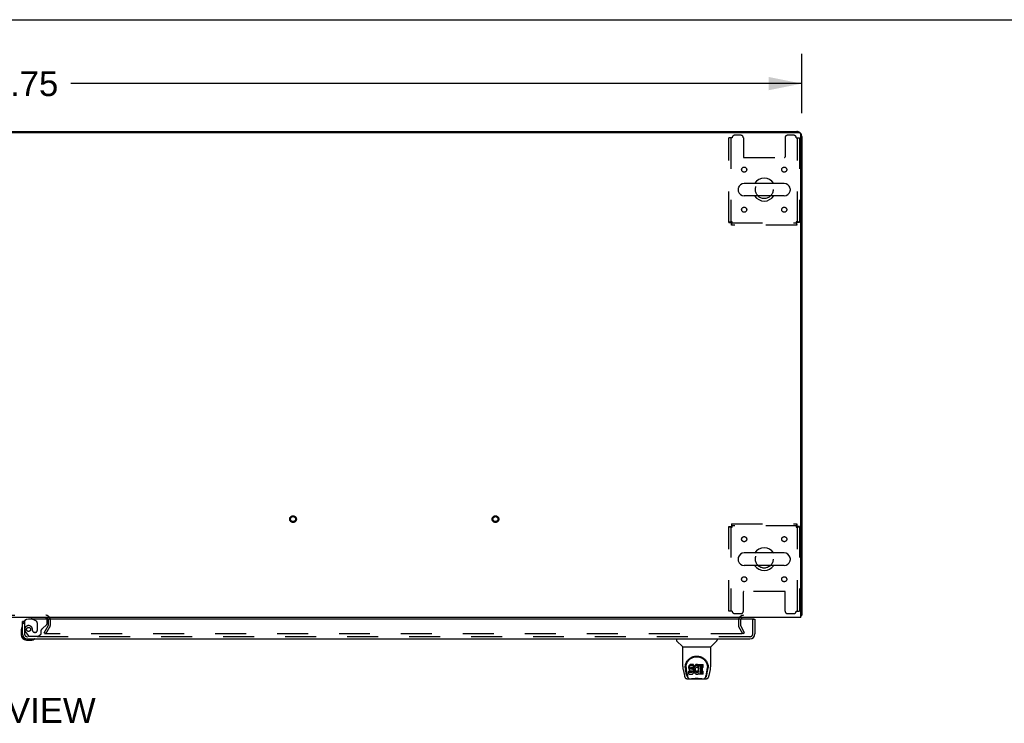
# Model space of a CAD drawing. Header units: inches. Extents: x 0 to 278, y 0 to 180.
# Tile 69 of 76: x 97 to 145, y 145 to 180. Entities that reach past the tile are written whole.
import ezdxf

# ---------------------------------------------------------------- set-up
doc = ezdxf.new("R2010")
doc.units = ezdxf.units.IN
doc.header["$LTSCALE"] = 15.310625
doc.header["$MEASUREMENT"] = 0
doc.linetypes.add('HIDDEN', pattern=[0.2, 0.1, -0.1])
doc.layers.get('0').update_dxf_attribs({"linetype": 'CONTINUOUS'})
for name, color, linetype in [('DEFAULT_2', 8, 'HIDDEN'), ('DIMENSIONS', 7, 'CONTINUOUS'), ('RIGHTHAND_DOOR_ASSEMBLY', 7, 'CONTINUOUS')]:
    doc.layers.add(name, color=color, linetype=linetype)
doc.styles.get("Standard").update_dxf_attribs({"font": 'arial.ttf'})
doc.dimstyles.new('DIMSTYLE_1', dxfattribs={"dimtxt": 1.228125, "dimasz": 1.6375, "dimexe": 0.09, "dimexo": 0.07, "dimgap": 0.0375, "dimtad": 0, "dimtih": 1, "dimtoh": 1, "dimzin": 4, "dimdsep": 46, "dimtxsty": 'Standard', "dimblk": '_FILLED', "dimblk1": '_FILLED', "dimblk2": '_FILLED', "dimcen": 0.09, "dimadec": 3, "dimazin": 1, "dimtfac": 1, "dimtdec": 3, "dimtofl": 0, "dimtmove": 0, "dimatfit": 3, "dimldrblk": '_FILLED', "dimfxl": 0, "dimtolj": 1, "dimtzin": 4, "dimarcsym": 0})

# ---------------------------------------------------------------- blocks, each defined once
blk = doc.blocks.new('_FILLED')
at = {"color": 0, "linetype": 'ByBlock'}
blk.add_solid([(0, 0), (-1, 0.2), (-1, -0.2)], dxfattribs=at)
blk = doc.blocks.new('*D1')
at = {"layer": 'DIMENSIONS', "color": 2, "linetype": 'Continuous'}
for p, q in [((57.697, 175.505), (57.697, 178.443)), ((135.447, 175.505), (135.447, 178.443)), ((57.697, 176.969), (93.812, 176.969)), ((135.447, 176.969), (99.332, 176.969))]:
    blk.add_line(p, q, dxfattribs=at)
at = {"layer": 'DIMENSIONS', "color": 2, "linetype": 'Continuous', "xscale": 1.6375, "yscale": 1.6375, "zscale": 1.6375, "rotation": 180}
blk.add_blockref('_FILLED', (57.697, 176.969), dxfattribs=at)
at = {"layer": 'DIMENSIONS', "color": 2, "linetype": 'Continuous', "xscale": 1.6375, "yscale": 1.6375, "zscale": 1.6375}
blk.add_blockref('_FILLED', (135.447, 176.969), dxfattribs=at)
at = {"layer": 'DIMENSIONS', "color": 2, "linetype": 'Continuous', "insert": (96.572, 177.583), "char_height": 1.2281, "width": 4.29159, "attachment_point": 2, "line_spacing_factor": 0.9}
blk.add_mtext('77.75', dxfattribs=at)

msp = doc.modelspace()

# ---------------------------------------------------------------- linework, layer by layer
at = {"color": 7, "linetype": 'Continuous'}
for p, q in [((0, 180.125), (278.375, 180.125)), ((65.197, 174.606), (127.947, 174.606)), ((127.947, 174.606), (127.947, 174.554)), ((132.305, 171.774), (132.305, 171.687)), ((134.58, 172.037), (132.605, 172.037)), ((134.88, 171.774), (134.88, 171.687)), ((134.58, 171.425), (132.605, 171.425)), ((134.58, 153.787), (132.605, 153.787)), ((132.305, 153.524), (132.305, 153.437)), ((134.88, 153.524), (134.88, 153.437)), ((134.58, 153.175), (132.605, 153.175)), ((135.395, 150.71), (135.447, 150.71))]:
    msp.add_line(p, q, dxfattribs=at)
at = {"color": 3, "linetype": 'Continuous'}
for p, q in [((57.809, 174.554), (135.335, 174.554)), ((127.947, 174.606), (135.2, 174.606)), ((135.395, 150.606), (135.395, 174.494)), ((135.447, 174.359), (135.447, 150.71)), ((135.395, 150.606), (57.749, 150.606))]:
    msp.add_line(p, q, dxfattribs=at)
for points in [[(135.395, 150.69), (135.395, 150.69), (135.399, 150.691), (135.403, 150.692), (135.407, 150.693), (135.411, 150.694)], [(135.411, 150.694), (135.419, 150.695), (135.423, 150.696), (135.426, 150.697), (135.429, 150.698), (135.432, 150.698), (135.435, 150.699), (135.438, 150.7), (135.44, 150.701), (135.442, 150.702), (135.443, 150.703), (135.445, 150.704), (135.446, 150.705), (135.446, 150.707), (135.447, 150.708), (135.447, 150.71)]]:
    msp.add_lwpolyline(points, dxfattribs=at)
for centre, radius, start, end in [((135.2, 174.359), 0.246, 50.5601, 90), ((135.335, 174.494), 0.06, 0, 90), ((135.2, 174.359), 0.246, 0, 39.4399), ((98.103, 150.491), 0.115, 18.0169, 64.8219), ((132.568, 150.463), 0.142, 90, 153.5334), ((135.2, 150.852), 0.246, 323.9175, 324.6632)]:
    msp.add_arc(centre, radius, start, end, dxfattribs=at)
at = {"color": 7, "linetype": 'Continuous'}
for centre, radius, start, end in [((133.593, 171.731), 0.562, 32.9567, 147.0433), ((132.449, 171.774), 0.144, 164.3697, 180), ((132.605, 171.731), 0.306, 90, 164.3697), ((134.58, 171.731), 0.306, 15.6303, 90), ((134.737, 171.774), 0.144, 0, 15.6303), ((132.449, 171.687), 0.144, 180, 195.6303), ((132.605, 171.731), 0.306, 195.6303, 270), ((133.593, 171.731), 0.562, 212.956, 327.044), ((134.58, 171.731), 0.306, 270, 344.3697), ((134.737, 171.687), 0.144, 344.3697, 360), ((132.605, 153.481), 0.306, 90, 164.3697), ((133.593, 153.481), 0.562, 32.9567, 147.0433), ((134.58, 153.481), 0.306, 15.6303, 90), ((132.449, 153.524), 0.144, 164.3697, 180), ((132.449, 153.437), 0.144, 180, 195.6303), ((132.605, 153.481), 0.306, 195.6303, 270), ((134.58, 153.481), 0.306, 270, 344.3697), ((134.737, 153.524), 0.144, 0, 15.6303), ((134.737, 153.437), 0.144, 344.3697, 360), ((133.593, 153.481), 0.562, 212.956, 327.044)]:
    msp.add_arc(centre, radius, start, end, dxfattribs=at)
at = {"layer": 'DEFAULT_2', "color": 8, "linetype": 'HIDDEN'}
for p, q in [((132.01, 174.293), (131.843, 174.293)), ((131.843, 170.115), (131.843, 174.293)), ((131.947, 174.293), (131.947, 170.115)), ((132.437, 174.418), (132.135, 174.418)), ((132.562, 174.293), (132.562, 173.348)), ((134.624, 174.293), (134.624, 173.348)), ((135.051, 174.418), (134.749, 174.418)), ((135.176, 174.293), (135.343, 174.293)), ((135.239, 170.115), (135.239, 174.293)), ((135.343, 174.293), (135.343, 170.115)), ((132.592, 173.318), (134.594, 173.318)), ((131.843, 170.115), (131.947, 170.115)), ((131.977, 170.085), (135.209, 170.085)), ((131.977, 169.981), (131.977, 170.085)), ((135.209, 169.981), (131.977, 169.981)), ((135.209, 169.981), (135.209, 170.085)), ((135.343, 170.115), (135.239, 170.115)), ((131.977, 155.231), (135.209, 155.231)), ((131.977, 155.231), (131.977, 155.127)), ((135.209, 155.231), (135.209, 155.127)), ((131.843, 155.097), (131.947, 155.097)), ((131.843, 150.918), (131.843, 155.097)), ((131.947, 155.097), (131.947, 150.918)), ((135.209, 155.127), (131.977, 155.127)), ((135.343, 155.097), (135.239, 155.097)), ((135.239, 150.918), (135.239, 155.097)), ((135.343, 155.097), (135.343, 150.918)), ((132.562, 150.918), (132.562, 151.863)), ((134.594, 151.893), (132.592, 151.893)), ((134.624, 150.918), (134.624, 151.863)), ((132.01, 150.918), (131.843, 150.918)), ((135.176, 150.918), (135.343, 150.918)), ((95.041, 150.71), (98.103, 150.71)), ((98.218, 150.491), (98.218, 150.201)), ((98.322, 150.491), (98.322, 150.201)), ((132.135, 150.793), (132.437, 150.793)), ((132.322, 150.463), (132.322, 150.201)), ((132.426, 150.463), (132.426, 150.201)), ((134.749, 150.793), (135.051, 150.793)), ((98.017, 149.845), (98.213, 150.185)), ((98.107, 149.793), (98.017, 149.845)), ((98.107, 149.793), (98.303, 150.133)), ((132.536, 149.793), (132.34, 150.133)), ((132.626, 149.845), (132.43, 150.185)), ((132.626, 149.845), (132.536, 149.793)), ((132.49, 149.793), (98.04, 149.793))]:
    msp.add_line(p, q, dxfattribs=at)
for points in [[(132.01, 170.148), (131.991, 170.145), (131.973, 170.143), (131.955, 170.141), (131.937, 170.138), (131.921, 170.136), (131.906, 170.133), (131.892, 170.131), (131.879, 170.129), (131.868, 170.126), (131.859, 170.124), (131.852, 170.122), (131.847, 170.119), (131.844, 170.117), (131.843, 170.115)], [(132.01, 170.148), (132.003, 170.145), (131.996, 170.143), (131.989, 170.141), (131.982, 170.138), (131.976, 170.136), (131.971, 170.133), (131.965, 170.131), (131.961, 170.129), (131.956, 170.126), (131.953, 170.124), (131.95, 170.122), (131.948, 170.119), (131.947, 170.117), (131.947, 170.115)], [(131.977, 169.981), (131.979, 169.982), (131.982, 169.985), (131.984, 169.99), (131.986, 169.997), (131.989, 170.006), (131.991, 170.017), (131.993, 170.03), (131.996, 170.043), (131.998, 170.059), (132, 170.075), (132.003, 170.092), (132.005, 170.11), (132.007, 170.129), (132.01, 170.148)], [(131.977, 170.085), (131.979, 170.085), (131.982, 170.086), (131.984, 170.088), (131.986, 170.091), (131.989, 170.094), (131.991, 170.098), (131.993, 170.103), (131.996, 170.108), (131.998, 170.114), (132, 170.12), (132.003, 170.127), (132.005, 170.134), (132.007, 170.141), (132.01, 170.148)], [(135.343, 170.115), (135.342, 170.117), (135.339, 170.119), (135.333, 170.122), (135.326, 170.124), (135.317, 170.126), (135.306, 170.129), (135.294, 170.131), (135.28, 170.133), (135.265, 170.136), (135.248, 170.138), (135.231, 170.141), (135.213, 170.143), (135.195, 170.145), (135.176, 170.148)], [(135.176, 170.148), (135.178, 170.141), (135.181, 170.134), (135.183, 170.127), (135.185, 170.12), (135.188, 170.114), (135.19, 170.108), (135.192, 170.103), (135.195, 170.098), (135.197, 170.094), (135.199, 170.091), (135.202, 170.088), (135.204, 170.086), (135.206, 170.085), (135.209, 170.085)], [(135.239, 170.115), (135.238, 170.117), (135.237, 170.119), (135.235, 170.122), (135.233, 170.124), (135.229, 170.126), (135.225, 170.129), (135.22, 170.131), (135.215, 170.133), (135.209, 170.136), (135.203, 170.138), (135.197, 170.141), (135.19, 170.143), (135.183, 170.145), (135.176, 170.148)], [(135.176, 170.148), (135.178, 170.129), (135.181, 170.11), (135.183, 170.092), (135.185, 170.075), (135.188, 170.059), (135.19, 170.043), (135.192, 170.03), (135.195, 170.017), (135.197, 170.006), (135.199, 169.997), (135.202, 169.99), (135.204, 169.985), (135.206, 169.982), (135.209, 169.981)], [(132.01, 155.064), (132.007, 155.082), (132.005, 155.101), (132.003, 155.119), (132, 155.136), (131.998, 155.152), (131.996, 155.168), (131.993, 155.182), (131.991, 155.194), (131.989, 155.205), (131.986, 155.214), (131.984, 155.221), (131.982, 155.226), (131.979, 155.23), (131.977, 155.231)], [(135.209, 155.231), (135.206, 155.23), (135.204, 155.226), (135.202, 155.221), (135.199, 155.214), (135.197, 155.205), (135.195, 155.194), (135.192, 155.182), (135.19, 155.168), (135.188, 155.152), (135.185, 155.136), (135.183, 155.119), (135.181, 155.101), (135.178, 155.082), (135.176, 155.064)], [(131.843, 155.097), (131.844, 155.094), (131.847, 155.092), (131.852, 155.09), (131.859, 155.087), (131.868, 155.085), (131.879, 155.082), (131.892, 155.08), (131.906, 155.078), (131.921, 155.075), (131.937, 155.073), (131.955, 155.071), (131.973, 155.068), (131.991, 155.066), (132.01, 155.064)], [(131.947, 155.097), (131.947, 155.094), (131.948, 155.092), (131.95, 155.09), (131.953, 155.087), (131.956, 155.085), (131.961, 155.082), (131.965, 155.08), (131.971, 155.078), (131.976, 155.075), (131.982, 155.073), (131.989, 155.071), (131.996, 155.068), (132.003, 155.066), (132.01, 155.064)], [(132.01, 155.064), (132.007, 155.071), (132.005, 155.078), (132.003, 155.084), (132, 155.091), (131.998, 155.097), (131.996, 155.103), (131.993, 155.108), (131.991, 155.113), (131.989, 155.117), (131.986, 155.12), (131.984, 155.123), (131.982, 155.125), (131.979, 155.126), (131.977, 155.127)], [(135.209, 155.127), (135.206, 155.126), (135.204, 155.125), (135.202, 155.123), (135.199, 155.12), (135.197, 155.117), (135.195, 155.113), (135.192, 155.108), (135.19, 155.103), (135.188, 155.097), (135.185, 155.091), (135.183, 155.084), (135.181, 155.078), (135.178, 155.071), (135.176, 155.064)], [(135.176, 155.064), (135.195, 155.066), (135.213, 155.068), (135.231, 155.071), (135.248, 155.073), (135.265, 155.075), (135.28, 155.078), (135.294, 155.08), (135.306, 155.082), (135.317, 155.085), (135.326, 155.087), (135.333, 155.09), (135.339, 155.092), (135.342, 155.094), (135.343, 155.097)], [(135.176, 155.064), (135.183, 155.066), (135.19, 155.068), (135.197, 155.071), (135.203, 155.073), (135.209, 155.075), (135.215, 155.078), (135.22, 155.08), (135.225, 155.082), (135.229, 155.085), (135.233, 155.087), (135.235, 155.09), (135.237, 155.092), (135.238, 155.094), (135.239, 155.097)], [(132.51, 149.81), (132.51, 149.809), (132.51, 149.807), (132.509, 149.805), (132.508, 149.803), (132.507, 149.801), (132.506, 149.8), (132.504, 149.798), (132.503, 149.797), (132.501, 149.796), (132.499, 149.795), (132.497, 149.794), (132.495, 149.794), (132.493, 149.793), (132.49, 149.793)], [(132.508, 149.818), (132.509, 149.816), (132.51, 149.814), (132.51, 149.813), (132.51, 149.811), (132.51, 149.81)]]:
    msp.add_lwpolyline(points, dxfattribs=at)
for centre, radius in [((132.603, 172.72), 0.125), ((134.582, 172.72), 0.125), ((133.593, 171.731), 0.438), ((132.603, 170.741), 0.125), ((134.582, 170.741), 0.125), ((110.315, 155.46), 0.164), ((110.315, 155.46), 0.124), ((120.315, 155.46), 0.164), ((120.315, 155.46), 0.124), ((132.603, 154.47), 0.125), ((134.582, 154.47), 0.125), ((133.593, 153.481), 0.438), ((132.603, 152.491), 0.125), ((134.582, 152.491), 0.125)]:
    msp.add_circle(centre, radius, dxfattribs=at)
for centre, radius, start, end in [((132.135, 174.293), 0.125, 90, 180), ((132.437, 174.293), 0.125, 0, 90), ((134.749, 174.293), 0.125, 90, 180), ((135.051, 174.293), 0.125, 0, 90), ((132.592, 173.348), 0.03, 180, 270), ((134.594, 173.348), 0.03, 270, 360), ((132.592, 151.863), 0.03, 90, 180), ((134.594, 151.863), 0.03, 0, 90), ((132.135, 150.918), 0.125, 180, 270), ((132.437, 150.918), 0.125, 270, 360), ((134.749, 150.918), 0.125, 180, 270), ((135.051, 150.918), 0.125, 270, 360), ((98.103, 150.491), 0.219, 0, 90), ((98.103, 150.491), 0.115, 64.8219, 90), ((98.103, 150.491), 0.115, 0, 18.0169), ((132.568, 150.463), 0.246, 90, 180), ((132.568, 150.463), 0.142, 153.5334, 180), ((98.185, 150.201), 0.033, 330, 360), ((98.185, 150.201), 0.137, 330, 360), ((132.459, 150.201), 0.137, 180, 210), ((132.459, 150.201), 0.033, 180, 210)]:
    msp.add_arc(centre, radius, start, end, dxfattribs=at)
at = {"layer": 'RIGHTHAND_DOOR_ASSEMBLY', "color": 7, "linetype": 'Continuous'}
for p, q in [((97.022, 150.402), (96.947, 150.402)), ((97.389, 150.606), (97.389, 150.567)), ((97.389, 150.567), (97.458, 150.527)), ((133.072, 150.527), (133.134, 150.527)), ((96.887, 150.007), (96.887, 149.751)), ((96.947, 149.794), (96.947, 149.751)), ((97.15, 149.548), (97.193, 149.548)), ((97.15, 149.488), (97.406, 149.488)), ((129.255, 149.548), (129.255, 149.485)), ((129.565, 149.16), (129.267, 149.457)), ((130.954, 149.16), (131.252, 149.457)), ((131.263, 149.548), (131.263, 149.485)), ((129.57, 149.154), (130.948, 149.154)), ((129.57, 148.182), (129.57, 149.154)), ((130.948, 148.183), (130.948, 149.154)), ((129.585, 148.039), (129.651, 147.734)), ((129.688, 148.127), (129.688, 148.127)), ((129.696, 148.214), (129.694, 148.15)), ((129.758, 147.762), (129.705, 148.032)), ((129.732, 148.14), (129.732, 148.117)), ((129.742, 148.019), (129.799, 147.726)), ((129.875, 148.186), (129.873, 148.162)), ((129.873, 148.095), (129.873, 148.162)), ((129.875, 148.119), (129.873, 148.095)), ((129.873, 148.095), (129.874, 148.071)), ((129.874, 148.071), (129.878, 148.048)), ((129.88, 148.209), (129.875, 148.186)), ((129.875, 148.119), (129.875, 148.186)), ((129.88, 148.142), (129.875, 148.119)), ((129.876, 147.809), (129.876, 147.951)), ((129.878, 148.048), (129.886, 148.025)), ((129.889, 148.231), (129.88, 148.209)), ((129.88, 148.142), (129.88, 148.209)), ((129.889, 148.165), (129.88, 148.142)), ((129.939, 147.956), (129.88, 147.955)), ((129.88, 147.889), (129.88, 147.955)), ((129.939, 147.889), (129.88, 147.889)), ((129.886, 148.025), (129.899, 148.005)), ((129.903, 148.251), (129.889, 148.231)), ((129.889, 148.165), (129.889, 148.231)), ((129.903, 148.184), (129.889, 148.165)), ((129.899, 148.005), (129.915, 147.988)), ((129.912, 148.259), (129.903, 148.251)), ((129.903, 148.184), (129.903, 148.251)), ((129.912, 148.192), (129.903, 148.184)), ((129.921, 148.266), (129.912, 148.259)), ((129.912, 148.192), (129.912, 148.259)), ((129.921, 148.199), (129.912, 148.192)), ((129.915, 147.988), (129.935, 147.975)), ((129.943, 148.275), (129.921, 148.266)), ((129.921, 148.199), (129.921, 148.266)), ((129.943, 148.209), (129.921, 148.199)), ((129.935, 147.975), (129.946, 147.971)), ((130, 147.956), (129.939, 147.956)), ((129.939, 147.889), (129.939, 147.956)), ((130, 147.889), (129.939, 147.889)), ((129.966, 148.283), (129.943, 148.275)), ((129.943, 148.209), (129.943, 148.275)), ((129.966, 148.216), (129.943, 148.209)), ((129.944, 148.083), (129.945, 148.098)), ((129.945, 148.076), (129.944, 148.083)), ((129.945, 148.098), (129.947, 148.113)), ((129.945, 148.076), (129.945, 148.098)), ((129.947, 148.069), (129.945, 148.076)), ((129.946, 147.971), (129.958, 147.969)), ((129.947, 148.113), (129.95, 148.12)), ((129.947, 148.069), (129.947, 148.113)), ((129.952, 148.063), (129.947, 148.069)), ((129.95, 148.12), (129.956, 148.125)), ((129.952, 148.063), (129.952, 148.121)), ((129.958, 148.058), (129.952, 148.063)), ((129.956, 148.125), (129.97, 148.129)), ((129.958, 148.125), (129.957, 148.125)), ((129.972, 148.121), (129.958, 148.125)), ((129.958, 148.058), (129.958, 148.125)), ((129.972, 148.054), (129.958, 148.058)), ((129.958, 147.969), (130.006, 147.968)), ((130.106, 148.283), (129.966, 148.283)), ((129.966, 148.216), (129.966, 148.283)), ((130.106, 148.216), (129.966, 148.216)), ((129.97, 148.129), (129.985, 148.131)), ((129.996, 148.122), (129.972, 148.121)), ((129.972, 148.054), (129.972, 148.121)), ((129.996, 148.055), (129.972, 148.054)), ((129.985, 148.131), (130.098, 148.131)), ((130.02, 148.121), (129.996, 148.122)), ((129.996, 148.055), (129.996, 148.122)), ((130.02, 148.054), (129.996, 148.055)), ((130.015, 147.957), (130, 147.956)), ((130, 147.889), (130, 147.956)), ((130.015, 147.891), (130, 147.889)), ((130.006, 147.968), (130.013, 147.967)), ((130.013, 147.967), (130.02, 147.965)), ((130.022, 147.961), (130.015, 147.957)), ((130.015, 147.891), (130.015, 147.957)), ((130.022, 147.894), (130.015, 147.891)), ((130.044, 148.115), (130.02, 148.121)), ((130.02, 148.054), (130.02, 148.121)), ((130.044, 148.049), (130.02, 148.054)), ((130.02, 147.965), (130.026, 147.96)), ((130.024, 147.962), (130.022, 147.961)), ((130.022, 147.894), (130.022, 147.961)), ((130.027, 147.899), (130.022, 147.894)), ((130.026, 147.96), (130.031, 147.954)), ((130.027, 147.899), (130.027, 147.959)), ((130.037, 147.911), (130.027, 147.899)), ((130.031, 147.954), (130.038, 147.941)), ((130.037, 147.911), (130.037, 147.943)), ((130.039, 147.918), (130.037, 147.911)), ((130.038, 147.941), (130.04, 147.926)), ((130.039, 147.918), (130.039, 147.93)), ((130.04, 147.926), (130.039, 147.918)), ((130.055, 148.111), (130.044, 148.115)), ((130.044, 148.049), (130.044, 148.115)), ((130.055, 148.044), (130.044, 148.049)), ((130.065, 148.104), (130.055, 148.111)), ((130.055, 148.044), (130.055, 148.111)), ((130.065, 148.037), (130.055, 148.044)), ((130.082, 148.087), (130.065, 148.104)), ((130.065, 148.037), (130.065, 148.104)), ((130.082, 148.02), (130.065, 148.037)), ((130.095, 148.067), (130.082, 148.087)), ((130.082, 148.02), (130.082, 148.087)), ((130.095, 148), (130.082, 148.02)), ((130.104, 148.045), (130.095, 148.067)), ((130.095, 148), (130.095, 148.067)), ((130.104, 147.978), (130.095, 148)), ((130.097, 147.861), (130.105, 147.884)), ((130.098, 148.131), (130.104, 148.131)), ((130.104, 148.131), (130.105, 148.136)), ((130.105, 148.041), (130.104, 148.045)), ((130.104, 147.978), (130.104, 148.045)), ((130.111, 147.955), (130.104, 147.978)), ((130.105, 148.136), (130.107, 148.149)), ((130.11, 148.119), (130.105, 148.074)), ((130.105, 148.007), (130.105, 148.074)), ((130.11, 148.052), (130.105, 148.007)), ((130.105, 148.007), (130.106, 147.985)), ((130.105, 147.884), (130.111, 147.907)), ((130.107, 148.24), (130.106, 148.283)), ((130.106, 148.216), (130.106, 148.283)), ((130.107, 148.173), (130.106, 148.216)), ((130.106, 147.985), (130.109, 147.963)), ((130.107, 148.173), (130.107, 148.24)), ((130.107, 148.149), (130.107, 148.173)), ((130.109, 147.963), (130.114, 147.941)), ((130.114, 148.141), (130.11, 148.119)), ((130.11, 148.052), (130.11, 148.119)), ((130.114, 148.074), (130.11, 148.052)), ((130.113, 147.931), (130.111, 147.955)), ((130.111, 147.907), (130.113, 147.931)), ((130.113, 147.931), (130.113, 147.946)), ((130.12, 148.162), (130.114, 148.141)), ((130.114, 148.074), (130.114, 148.141)), ((130.12, 148.095), (130.114, 148.074)), ((130.114, 147.941), (130.121, 147.92)), ((130.129, 148.183), (130.12, 148.162)), ((130.12, 148.095), (130.12, 148.162)), ((130.129, 148.116), (130.12, 148.095)), ((130.121, 147.92), (130.142, 147.881)), ((130.14, 148.202), (130.129, 148.183)), ((130.129, 148.116), (130.129, 148.183)), ((130.14, 148.135), (130.129, 148.116)), ((130.152, 148.22), (130.14, 148.202)), ((130.14, 148.135), (130.14, 148.202)), ((130.152, 148.153), (130.14, 148.135)), ((130.142, 147.881), (130.155, 147.862)), ((130.167, 148.237), (130.152, 148.22)), ((130.152, 148.153), (130.152, 148.22)), ((130.167, 148.17), (130.152, 148.153)), ((130.183, 148.252), (130.167, 148.237)), ((130.167, 148.17), (130.167, 148.237)), ((130.183, 148.185), (130.167, 148.17)), ((130.179, 148.05), (130.175, 148.023)), ((130.175, 148.023), (130.175, 147.996)), ((130.175, 147.996), (130.176, 147.983)), ((130.176, 147.983), (130.176, 148.023)), ((130.176, 147.983), (130.179, 147.97)), ((130.178, 148.043), (130.179, 148.037)), ((130.183, 148.063), (130.179, 148.05)), ((130.179, 148.037), (130.189, 148.012)), ((130.179, 147.97), (130.179, 148.037)), ((130.179, 147.97), (130.189, 147.945)), ((130.202, 148.265), (130.183, 148.252)), ((130.183, 148.185), (130.183, 148.252)), ((130.202, 148.198), (130.183, 148.185)), ((130.188, 148.074), (130.183, 148.063)), ((130.202, 148.098), (130.188, 148.074)), ((130.189, 148.012), (130.203, 147.989)), ((130.189, 147.945), (130.189, 148.012)), ((130.189, 147.945), (130.203, 147.922)), ((130.222, 148.274), (130.202, 148.265)), ((130.202, 148.198), (130.202, 148.265)), ((130.222, 148.207), (130.202, 148.198)), ((130.211, 148.108), (130.202, 148.098)), ((130.203, 147.989), (130.211, 147.979)), ((130.203, 147.922), (130.203, 147.989)), ((130.203, 147.922), (130.211, 147.912)), ((130.221, 148.115), (130.211, 148.108)), ((130.211, 147.979), (130.222, 147.97)), ((130.211, 147.912), (130.211, 147.979)), ((130.211, 147.912), (130.222, 147.903)), ((130.246, 148.126), (130.221, 148.115)), ((130.244, 148.279), (130.222, 148.274)), ((130.222, 148.207), (130.222, 148.274)), ((130.244, 148.212), (130.222, 148.207)), ((130.222, 147.97), (130.233, 147.963)), ((130.222, 147.903), (130.222, 147.97)), ((130.222, 147.903), (130.233, 147.896)), ((130.233, 147.963), (130.245, 147.958)), ((130.233, 147.896), (130.233, 147.963)), ((130.233, 147.896), (130.245, 147.891)), ((130.266, 148.281), (130.244, 148.279)), ((130.244, 148.212), (130.244, 148.279)), ((130.266, 148.214), (130.244, 148.212)), ((130.245, 147.958), (130.258, 147.956)), ((130.245, 147.891), (130.245, 147.958)), ((130.245, 147.891), (130.258, 147.889)), ((130.259, 148.129), (130.246, 148.126)), ((130.258, 147.956), (130.272, 147.955)), ((130.258, 147.889), (130.258, 147.956)), ((130.258, 147.889), (130.272, 147.888)), ((130.273, 148.129), (130.259, 148.129)), ((130.266, 148.281), (130.289, 148.281)), ((130.266, 148.214), (130.266, 148.281)), ((130.289, 148.214), (130.266, 148.214)), ((130.272, 147.955), (130.285, 147.957)), ((130.272, 147.888), (130.272, 147.955)), ((130.272, 147.888), (130.285, 147.89)), ((130.286, 148.126), (130.273, 148.129)), ((130.285, 147.957), (130.298, 147.961)), ((130.285, 147.89), (130.285, 147.957)), ((130.285, 147.89), (130.298, 147.894)), ((130.298, 148.121), (130.286, 148.126)), ((130.3, 148.279), (130.289, 148.281)), ((130.289, 148.214), (130.289, 148.281)), ((130.3, 148.212), (130.289, 148.214)), ((130.298, 147.961), (130.31, 147.967)), ((130.298, 147.894), (130.298, 147.961)), ((130.298, 147.894), (130.31, 147.9)), ((130.31, 148.276), (130.3, 148.279)), ((130.3, 148.212), (130.3, 148.279)), ((130.31, 148.209), (130.3, 148.212)), ((130.33, 148.192), (130.304, 148.124)), ((130.329, 148.264), (130.31, 148.276)), ((130.31, 148.209), (130.31, 148.276)), ((130.329, 148.197), (130.31, 148.209)), ((130.31, 147.967), (130.321, 147.974)), ((130.31, 147.9), (130.31, 147.967)), ((130.31, 147.9), (130.321, 147.907)), ((130.321, 147.974), (130.321, 147.907)), ((130.327, 147.973), (130.339, 147.955)), ((130.327, 147.906), (130.339, 147.889)), ((130.329, 148.264), (130.329, 148.197)), ((130.331, 148.26), (130.331, 148.197)), ((130.339, 148.281), (130.576, 148.281)), ((130.339, 147.889), (130.339, 148.281)), ((130.339, 148.214), (130.576, 148.214)), ((130.409, 148.126), (130.409, 148.059)), ((130.41, 147.967), (130.41, 147.89)), ((130.576, 148.13), (130.414, 148.13)), ((130.414, 148.121), (130.545, 148.121)), ((130.414, 148.054), (130.545, 148.054)), ((130.545, 147.972), (130.415, 147.972)), ((130.415, 147.952), (130.577, 147.952)), ((130.415, 147.885), (130.577, 147.885)), ((130.549, 147.976), (130.549, 148.116)), ((130.58, 148.135), (130.58, 148.276)), ((130.581, 147.809), (130.581, 147.948)), ((130.72, 147.726), (130.776, 148.016)), ((130.761, 147.762), (130.814, 148.032)), ((130.776, 148.016), (130.777, 148.02)), ((130.823, 148.214), (130.824, 148.15)), ((130.83, 148.127), (130.83, 148.127)), ((130.868, 147.734), (130.933, 148.039)), ((129.775, 147.579), (130.744, 147.579)), ((129.809, 147.658), (129.816, 147.658)), ((129.815, 147.662), (129.818, 147.652)), ((129.819, 147.652), (129.818, 147.652)), ((129.861, 147.579), (129.855, 147.579)), ((129.861, 147.579), (129.86, 147.579)), ((129.881, 147.804), (130.025, 147.804)), ((130.025, 147.804), (130.037, 147.806)), ((130.037, 147.806), (130.048, 147.81)), ((130.048, 147.81), (130.067, 147.824)), ((130.067, 147.824), (130.084, 147.841)), ((130.084, 147.841), (130.091, 147.851)), ((130.091, 147.851), (130.097, 147.861)), ((130.155, 147.862), (130.17, 147.846)), ((130.17, 147.846), (130.186, 147.831)), ((130.186, 147.831), (130.204, 147.817)), ((130.204, 147.817), (130.214, 147.812)), ((130.214, 147.812), (130.224, 147.808)), ((130.224, 147.808), (130.246, 147.803)), ((130.246, 147.803), (130.268, 147.8)), ((130.268, 147.8), (130.29, 147.803)), ((130.29, 147.803), (130.311, 147.81)), ((130.311, 147.81), (130.33, 147.822)), ((130.341, 147.822), (130.33, 147.822)), ((130.33, 147.822), (130.33, 147.822)), ((130.341, 147.809), (130.341, 147.822)), ((130.577, 147.804), (130.345, 147.804)), ((130.659, 147.579), (130.658, 147.579)), ((130.7, 147.652), (130.704, 147.662)), ((130.7, 147.652), (130.7, 147.652)), ((130.702, 147.658), (130.709, 147.658))]:
    msp.add_line(p, q, dxfattribs=at)
at = {"layer": 'RIGHTHAND_DOOR_ASSEMBLY', "color": 3, "linetype": 'Continuous'}
for p, q in [((96.947, 149.794), (96.947, 150.402)), ((133.072, 150.527), (97.239, 150.527)), ((133.134, 150.527), (133.134, 149.794)), ((97.193, 149.548), (132.888, 149.548))]:
    msp.add_line(p, q, dxfattribs=at)
at = {"layer": 'RIGHTHAND_DOOR_ASSEMBLY', "color": 8, "linetype": 'HIDDEN'}
for p, q in [((97.051, 150.402), (97.022, 150.402)), ((97.051, 150.402), (97.051, 149.794)), ((98.019, 150.606), (97.389, 150.606)), ((97.458, 150.527), (97.627, 150.429)), ((97.677, 150.342), (97.677, 149.963)), ((98.176, 150.326), (98.176, 150.449)), ((133.03, 149.794), (133.03, 150.527)), ((97.125, 149.85), (97.227, 149.706)), ((97.448, 149.963), (97.448, 149.951)), ((97.579, 149.865), (97.546, 149.865)), ((97.869, 149.799), (97.869, 149.978)), ((97.927, 150.036), (98.147, 150.255)), ((132.888, 149.652), (97.193, 149.652)), ((97.291, 149.673), (97.743, 149.673)), ((97.743, 149.673), (97.869, 149.799))]:
    msp.add_line(p, q, dxfattribs=at)
at = {"layer": 'RIGHTHAND_DOOR_ASSEMBLY', "color": 7, "linetype": 'Continuous'}
for points in [[(129.689, 148.14), (129.691, 148.181), (129.698, 148.231), (129.709, 148.278), (129.723, 148.322), (129.74, 148.364), (129.76, 148.403), (129.782, 148.44), (129.807, 148.475), (129.834, 148.508), (129.864, 148.539), (129.895, 148.567), (129.929, 148.593), (129.965, 148.616), (130.002, 148.637), (130.042, 148.655), (130.083, 148.67), (130.126, 148.682), (130.17, 148.691), (130.215, 148.696), (130.26, 148.698), (130.305, 148.696), (130.349, 148.691), (130.393, 148.682), (130.436, 148.67), (130.477, 148.655), (130.517, 148.636), (130.554, 148.616), (130.59, 148.592), (130.624, 148.566), (130.655, 148.538), (130.685, 148.508), (130.712, 148.475), (130.737, 148.44), (130.759, 148.403), (130.779, 148.363), (130.796, 148.321), (130.81, 148.277), (130.821, 148.23), (130.828, 148.181), (130.83, 148.14)], [(129.732, 148.14), (129.733, 148.16), (129.734, 148.184), (129.737, 148.209), (129.741, 148.232), (129.745, 148.256), (129.751, 148.279), (129.758, 148.302), (129.765, 148.324), (129.774, 148.345), (129.783, 148.366), (129.794, 148.387), (129.805, 148.406), (129.816, 148.425), (129.828, 148.443), (129.841, 148.461), (129.854, 148.477), (129.868, 148.493), (129.882, 148.508), (129.896, 148.522), (129.911, 148.536), (129.926, 148.548), (129.941, 148.56), (129.957, 148.571), (129.972, 148.582), (129.988, 148.592), (130.004, 148.601), (130.02, 148.609), (130.036, 148.617), (130.051, 148.624), (130.067, 148.631), (130.083, 148.637), (130.099, 148.642), (130.115, 148.647), (130.131, 148.651), (130.147, 148.655), (130.163, 148.658), (130.179, 148.661), (130.195, 148.663), (130.211, 148.665), (130.227, 148.666), (130.243, 148.667), (130.259, 148.667), (130.274, 148.667), (130.29, 148.666), (130.306, 148.665), (130.322, 148.663), (130.338, 148.661), (130.354, 148.658), (130.37, 148.655), (130.386, 148.652), (130.402, 148.647), (130.418, 148.643), (130.434, 148.637), (130.45, 148.631), (130.466, 148.625), (130.482, 148.618), (130.498, 148.61), (130.514, 148.601), (130.53, 148.592), (130.546, 148.583), (130.561, 148.572), (130.576, 148.561), (130.592, 148.549), (130.607, 148.536), (130.622, 148.523), (130.636, 148.509), (130.65, 148.494), (130.664, 148.478), (130.677, 148.461), (130.69, 148.444), (130.702, 148.426), (130.714, 148.407), (130.725, 148.387), (130.735, 148.367), (130.744, 148.346), (130.753, 148.324), (130.761, 148.302), (130.767, 148.279), (130.773, 148.256), (130.778, 148.233), (130.782, 148.209), (130.784, 148.185), (130.786, 148.16), (130.786, 148.14)], [(129.57, 148.182), (129.571, 148.149), (129.574, 148.109), (129.58, 148.07), (129.585, 148.039)], [(129.688, 148.127), (129.688, 148.132), (129.689, 148.14)], [(129.732, 148.117), (129.733, 148.101), (129.734, 148.072), (129.737, 148.044), (129.742, 148.019)], [(129.88, 147.955), (129.88, 147.955), (129.879, 147.955), (129.879, 147.955), (129.878, 147.955), (129.878, 147.955), (129.878, 147.955), (129.877, 147.954), (129.877, 147.954), (129.877, 147.954), (129.876, 147.953), (129.876, 147.953), (129.876, 147.952), (129.876, 147.952), (129.876, 147.951)], [(129.88, 147.889), (129.88, 147.889), (129.879, 147.888), (129.879, 147.888), (129.878, 147.888), (129.878, 147.888), (129.878, 147.888), (129.877, 147.887), (129.877, 147.887), (129.877, 147.887), (129.876, 147.886), (129.876, 147.886), (129.876, 147.885), (129.876, 147.885), (129.876, 147.884)], [(130.777, 148.02), (130.778, 148.023), (130.778, 148.026), (130.779, 148.029), (130.779, 148.032), (130.78, 148.035), (130.78, 148.038), (130.781, 148.042), (130.781, 148.045), (130.782, 148.049), (130.782, 148.053), (130.783, 148.056), (130.783, 148.06), (130.784, 148.064), (130.784, 148.068), (130.784, 148.072), (130.785, 148.077), (130.785, 148.081), (130.785, 148.086), (130.786, 148.09), (130.786, 148.095), (130.786, 148.1), (130.786, 148.105), (130.786, 148.11), (130.786, 148.115), (130.786, 148.14)], [(130.83, 148.14), (130.83, 148.133), (130.83, 148.127)], [(130.933, 148.039), (130.939, 148.069), (130.944, 148.109), (130.947, 148.149), (130.948, 148.183)], [(129.651, 147.734), (129.653, 147.721), (129.658, 147.702), (129.663, 147.685), (129.668, 147.67), (129.674, 147.657), (129.68, 147.644), (129.687, 147.633), (129.694, 147.623), (129.702, 147.613), (129.711, 147.604), (129.721, 147.596), (129.733, 147.589), (129.745, 147.584), (129.758, 147.581), (129.771, 147.579), (129.775, 147.579)], [(129.799, 147.726), (129.801, 147.715), (129.804, 147.701), (129.808, 147.687), (129.811, 147.675), (129.815, 147.662)], [(129.819, 147.652), (129.824, 147.639), (129.83, 147.627), (129.836, 147.616), (129.843, 147.607), (129.851, 147.599), (129.859, 147.592), (129.868, 147.586), (129.877, 147.582), (129.887, 147.58), (129.895, 147.579)], [(129.976, 147.579), (129.996, 147.58), (130.018, 147.581), (130.042, 147.583), (130.066, 147.586), (130.092, 147.589), (130.119, 147.592), (130.146, 147.595), (130.175, 147.597), (130.204, 147.599), (130.233, 147.6), (130.262, 147.6), (130.291, 147.6), (130.32, 147.598), (130.349, 147.596), (130.377, 147.594), (130.403, 147.591), (130.43, 147.589), (130.455, 147.586), (130.479, 147.583), (130.501, 147.581), (130.523, 147.58), (130.543, 147.579)], [(129.976, 147.579), (129.998, 147.58), (130.025, 147.581), (130.052, 147.584), (130.109, 147.59)], [(130.109, 147.59), (130.138, 147.592), (130.168, 147.595), (130.198, 147.597), (130.228, 147.598), (130.259, 147.598), (130.289, 147.598), (130.32, 147.597), (130.35, 147.595), (130.38, 147.592), (130.409, 147.59), (130.466, 147.584)], [(130.466, 147.584), (130.494, 147.581), (130.52, 147.58), (130.543, 147.579)], [(130.624, 147.579), (130.631, 147.58), (130.641, 147.582), (130.651, 147.586), (130.66, 147.592), (130.668, 147.599), (130.675, 147.607), (130.682, 147.616), (130.688, 147.627), (130.695, 147.639), (130.7, 147.652)], [(130.704, 147.662), (130.707, 147.675), (130.711, 147.687), (130.714, 147.701), (130.717, 147.715), (130.72, 147.726)], [(130.744, 147.579), (130.747, 147.579), (130.76, 147.581), (130.773, 147.584), (130.785, 147.589), (130.797, 147.596), (130.807, 147.603), (130.816, 147.612), (130.825, 147.622), (130.832, 147.633), (130.838, 147.644), (130.844, 147.656), (130.85, 147.67), (130.855, 147.685), (130.86, 147.702), (130.865, 147.721), (130.868, 147.734)]]:
    msp.add_lwpolyline(points, dxfattribs=at)
at = {"layer": 'RIGHTHAND_DOOR_ASSEMBLY', "color": 8, "linetype": 'HIDDEN'}
msp.add_circle((97.251, 150.015), 0.101, dxfattribs=at)
at = {"layer": 'RIGHTHAND_DOOR_ASSEMBLY', "color": 3, "linetype": 'Continuous'}
for centre, radius, start, end in [((97.239, 150.277), 0.25, 90, 180), ((133.072, 150.507), 0.02, 0, 90), ((97.193, 149.794), 0.246, 180, 270), ((132.888, 149.794), 0.246, 270, 360)]:
    msp.add_arc(centre, radius, start, end, dxfattribs=at)
at = {"layer": 'RIGHTHAND_DOOR_ASSEMBLY', "color": 8, "linetype": 'HIDDEN'}
for centre, radius, start, end in [((97.577, 150.342), 0.1, 0, 59.908), ((98.019, 150.449), 0.157, 0, 90), ((98.076, 150.326), 0.1, 315, 360), ((97.251, 150.015), 0.187, 17.8482, 196.8439), ((97.441, 150.072), 0.386, 196.8439, 215.1), ((97.055, 149.951), 0.393, 1.6599, 17.9298), ((97.546, 149.963), 0.098, 180, 270), ((97.579, 149.963), 0.098, 270, 360), ((97.908, 149.978), 0.039, 111.6096, 180), ((97.857, 150.107), 0.1, 291.6096, 315), ((97.193, 149.794), 0.142, 180, 270), ((97.291, 149.752), 0.079, 215.1, 270), ((132.888, 149.794), 0.142, 270, 360)]:
    msp.add_arc(centre, radius, start, end, dxfattribs=at)
at = {"layer": 'RIGHTHAND_DOOR_ASSEMBLY', "color": 7, "linetype": 'Continuous'}
for centre, radius, start, end in [((97.137, 150.007), 0.25, 149.1101, 180), ((96.935, 150.128), 0.015, 96.3796, 149.1101), ((96.932, 150.128), 0.015, 0, 83.6204), ((97.15, 149.751), 0.263, 180, 270), ((97.15, 149.751), 0.203, 180, 270), ((97.406, 149.738), 0.25, 270, 300.8899), ((97.527, 149.533), 0.015, 6.3796, 90), ((97.527, 149.536), 0.015, 300.8899, 353.6204), ((129.295, 149.485), 0.0394, 180, 225), ((131.224, 149.485), 0.0394, 315, 360), ((129.578, 149.174), 0.0197, 225, 262.5), ((130.94, 149.174), 0.0197, 277.5, 315)]:
    msp.add_arc(centre, radius, start, end, dxfattribs=at)
for centre, major_axis, ratio, start_param, end_param in [((130.259, 148.14), (0, 0.565), 0.999848, 1.137008, 1.76365), ((130.259, 148.14), (0, 0.565), 0.999848, 4.519536, 5.145564), ((130.3, 148.125), (0, 0.00448), 1, -3.557718, -1.937287), ((130.323, 147.97), (0, 0.00448), 1, -0.975826, 0.651783), ((130.323, 147.904), (0.00448, 0), 1, 1.570796, 2.222579), ((130.323, 147.904), (0, 0.00448), 1, -0.975826, 0), ((130.326, 148.26), (0.00448, 0), 1, 0.003891, 0.905353), ((130.326, 148.193), (0.00448, 0), 1, 0.003842, 0.905353), ((130.414, 148.126), (0.00448, 0), 1, 1.570796, 3.141593), ((130.414, 148.059), (0.00448, 0), 1, -3.141593, -1.570796), ((130.414, 148.125), (0.00448, 0), 1, -2.747552, -2.072978), ((130.415, 147.967), (0.00448, 0), 1, 1.570796, 3.141593), ((130.415, 147.957), (0.00448, 0), 1, -3.141593, -1.570796), ((130.415, 147.89), (0.00448, 0), 1, -3.141593, -1.570796), ((130.414, 148.125), (0, 0.00448), 1, -3.643774, -3.141593), ((130.545, 148.116), (0.00448, 0), 1, 0, 1.570796), ((130.545, 148.05), (0.00448, 0), 1, 0, 1.570796), ((130.545, 147.976), (0.00448, 0), 1, -1.570796, 0), ((130.576, 148.276), (0.00448, 0), 1, 0, 1.570796), ((130.576, 148.209), (0.00448, 0), 1, 0, 1.570796), ((130.576, 148.135), (0.00448, 0), 1, -1.570796, 0), ((130.577, 147.948), (0.00448, 0), 1, 0, 1.570796), ((130.577, 147.881), (0.00448, 0), 1, 0, 1.570796), ((129.815, 148.012), (0.007, 0.354), 0.213027, -3.923008, -3.13761), ((129.881, 147.809), (0, 0.00483), 1, -4.712389, -3.141593), ((130.345, 147.809), (0.00448, 0), 1, -3.141593, -1.570796), ((130.577, 147.809), (0.00448, 0), 1, -1.570796, 0), ((130.703, 148.012), (-0.007, 0.354), 0.213027, -3.145575, -2.360177)]:
    msp.add_ellipse(centre, major_axis=major_axis, ratio=ratio, start_param=start_param, end_param=end_param, dxfattribs=at)

# ---------------------------------------------------------------- texts
at = {"layer": 'DIMENSIONS', "color": 2, "linetype": 'Continuous', "insert": (96.373, 146.626), "char_height": 1.2281, "width": 8.3686, "attachment_point": 2, "line_spacing_factor": 0.9}
msp.add_mtext('TOP VIEW', dxfattribs=at)

# ---------------------------------------------------------------- dimensions: what is measured, and where the dimension line sits
at = {"layer": 'DIMENSIONS', "color": 2, "linetype": 'Continuous'}
dim = msp.add_linear_dim(base=(57.697, 176.969), p1=(135.447, 178.513), p2=(57.697, 178.513), angle=180, dimstyle='DIMSTYLE_1', dxfattribs=at)
dim.commit()
dim.dimension.update_dxf_attribs({"geometry": '*D1', "text_midpoint": (96.576, 176.953), "dimtype": 160})

doc.saveas('drawing.dxf')
